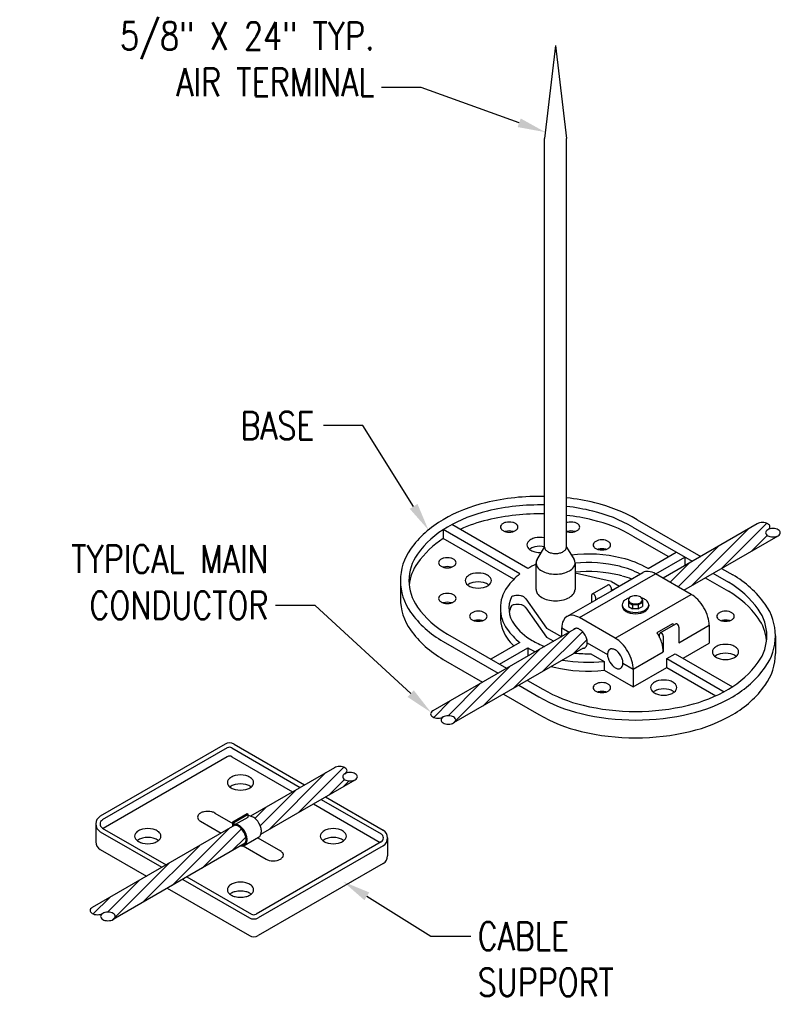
# Model space of a CAD drawing. Header units: inches. Extents: x 61.6 to 99, y -10.9 to 44.5.
# Tile 3 of 8: x 71.1 to 74.5, y -6.5 to -2.1. Entities that reach past the tile are written whole.
import ezdxf
from ezdxf import colors
from ezdxf.entities.mleader import LeaderData, LeaderLine
from ezdxf.math import Vec2, Vec3

# ---------------------------------------------------------------- set-up
doc = ezdxf.new("R2010")
doc.units = ezdxf.units.IN
doc.header["$MEASUREMENT"] = 0
doc.layers.add('E-ANNO-TEXT', color=2, linetype='Continuous')
doc.layers.add('E-DETL-GRPH', color=3, linetype='Continuous')
doc.styles.add('Annotative', font='romans.shx', dxfattribs={"width": 0.8})

msp = doc.modelspace()

# ---------------------------------------------------------------- linework, layer by layer
at = {"layer": 'E-DETL-GRPH', "lineweight": -3}
for p, q in [((73.5248, -2.2116), (73.4756, -2.6303)), ((73.5248, -2.2116), (73.5741, -2.6303)), ((73.4756, -4.4695), (73.4756, -2.6303)), ((73.5741, -4.4695), (73.5741, -2.6303)), ((73.3999, -4.5657), (73.0578, -4.3682)), ((73.8724, -4.3791), (74.1391, -4.5331)), ((73.8917, -4.3458), (74.1777, -4.5109)), ((74.4324, -4.3638), (74.0083, -4.6086)), ((74.1381, -4.642), (74.3943, -4.3858)), ((74.2724, -4.5644), (74.4752, -4.3617)), ((73.3644, -4.5897), (73.0195, -4.3906)), ((73.0195, -4.3906), (73.0195, -4.4307)), ((73.3372, -4.6141), (73.0195, -4.4307)), ((73.8724, -4.4193), (74.0335, -4.5122)), ((74.1021, -4.6628), (74.5262, -4.4179)), ((74.4067, -4.4869), (74.4771, -4.4165)), ((73.4416, -4.5245), (73.4756, -4.4695)), ((73.5741, -4.4695), (73.608, -4.5245)), ((74.0758, -4.6476), (74.26, -4.4633)), ((73.9408, -4.5657), (74.0682, -4.4922)), ((73.9763, -4.5897), (74.1067, -4.5144)), ((74.1067, -4.5144), (74.1067, -4.5518)), ((73.4371, -4.6601), (73.4371, -4.5405)), ((73.6126, -4.5405), (73.6126, -4.6601)), ((74.0398, -4.6268), (74.1257, -4.5409)), ((73.7768, -4.6248), (73.6126, -4.5863)), ((73.6329, -4.7868), (73.9749, -4.5894)), ((73.7822, -4.6622), (73.9182, -4.5837)), ((74.1355, -4.682), (73.9749, -4.5894)), ((74.1981, -4.6073), (74.3025, -4.6676)), ((74.2329, -4.5872), (74.3025, -4.6274)), ((74.2714, -4.565), (74.3218, -4.5941)), ((72.8269, -4.62), (72.8269, -4.7002)), ((73.6904, -4.6796), (73.7611, -4.6388)), ((73.7768, -4.6248), (73.812, -4.6451)), ((73.6881, -4.7166), (73.6881, -4.6848)), ((73.7041, -4.694), (73.7041, -4.7073)), ((73.72, -4.6994), (73.7906, -4.6586)), ((73.7748, -4.6532), (73.7748, -4.6678)), ((73.7935, -4.8795), (74.1355, -4.682)), ((73.3905, -4.7018), (73.4843, -4.8338)), ((73.5762, -4.7812), (73.7116, -4.703)), ((73.8245, -4.7288), (73.8245, -4.7344)), ((73.8528, -4.7067), (73.8528, -4.7363)), ((73.8528, -4.7182), (73.8712, -4.7289)), ((73.8528, -4.7363), (73.8712, -4.7469)), ((73.8972, -4.7289), (73.8712, -4.7289)), ((73.8712, -4.7289), (73.8712, -4.7469)), ((73.8972, -4.7289), (73.9065, -4.7236)), ((73.8972, -4.7289), (73.8972, -4.7469)), ((73.9065, -4.7236), (73.9157, -4.7182)), ((73.9065, -4.7416), (73.9157, -4.7363)), ((73.9157, -4.7067), (73.9157, -4.7363)), ((73.9439, -4.7288), (73.9439, -4.7344)), ((73.3905, -4.7419), (73.4843, -4.8739)), ((73.8972, -4.7469), (73.8712, -4.7469)), ((73.8842, -4.7469), (73.8842, -4.7474)), ((73.8972, -4.7469), (73.9065, -4.7416)), ((73.7935, -4.8795), (73.6329, -4.7868)), ((73.9816, -4.8543), (74.0523, -4.8135)), ((73.9955, -4.8557), (74.0661, -4.8149)), ((74.0798, -4.8996), (74.2158, -4.8211)), ((74.0798, -4.8294), (74.0798, -4.8996)), ((74.2158, -4.8211), (74.2158, -4.9014)), ((73.6169, -4.8346), (72.9726, -5.2066)), ((73.0382, -4.8608), (73.3049, -5.0148)), ((73.3323, -5.1072), (73.5885, -4.851)), ((73.4666, -5.0297), (73.6462, -4.85)), ((73.4843, -4.8338), (73.5527, -4.8733)), ((73.4843, -4.8739), (73.5165, -4.8926)), ((73.5527, -4.8332), (73.5861, -4.8524)), ((73.5527, -4.8733), (73.5527, -4.8332)), ((73.9816, -4.8543), (73.9815, -4.8544)), ((73.9931, -4.8755), (73.9931, -4.8609)), ((74.0092, -4.8701), (74.0092, -4.9404)), ((74.5138, -4.8683), (74.5138, -4.9485)), ((73.0189, -4.8941), (73.2664, -5.037)), ((73.3644, -4.8985), (73.234, -4.9738)), ((73.6009, -4.9521), (73.6662, -4.8868)), ((73.6677, -4.8996), (73.7587, -4.9521)), ((74.0985, -4.9691), (74.2158, -4.9014)), ((73.649, -4.9243), (73.0664, -5.2607)), ((73.198, -5.1847), (73.4542, -4.9286)), ((73.2725, -4.9961), (73.3999, -4.9225)), ((73.3999, -4.9225), (73.3999, -4.9599)), ((73.6839, -4.9491), (73.7437, -4.9836)), ((73.8738, -5.0185), (74.0092, -4.9404)), ((74.0252, -4.9712), (74.0637, -4.949)), ((74.0637, -4.949), (74.3212, -5.0976)), ((73.0189, -4.9744), (73.1968, -5.0771)), ((73.064, -5.262), (73.3199, -5.0061)), ((73.7437, -4.9836), (73.7437, -5.0237)), ((73.8282, -4.9923), (73.8738, -5.0185)), ((74.0252, -4.9712), (74.2829, -5.12)), ((74.0252, -5.0114), (74.0252, -4.9712)), ((73.7437, -5.0237), (73.8738, -5.0988)), ((73.8738, -5.0988), (74.0252, -5.0114)), ((73.8738, -5.0185), (73.8738, -5.0988)), ((74.0252, -5.0114), (74.2454, -5.1385)), ((73.0411, -5.2281), (73.1856, -5.0837)), ((73.3601, -5.0911), (73.449, -5.1425)), ((73.3987, -5.0689), (73.4683, -5.1091)), ((73.2906, -5.1313), (73.449, -5.2227)), ((72.9767, -5.2357), (73.0513, -5.1612)), ((72.0384, -5.3561), (71.4765, -5.6806)), ((72.0786, -5.3561), (72.3961, -5.5395)), ((72.0481, -5.3728), (71.4861, -5.6973)), ((72.0689, -5.3728), (72.3768, -5.5506)), ((72.0481, -5.413), (71.4896, -5.7354)), ((72.0689, -5.413), (72.3421, -5.5707)), ((72.5303, -5.462), (72.1527, -5.68)), ((72.236, -5.7402), (72.4921, -5.484)), ((72.3703, -5.6626), (72.573, -5.4599)), ((72.1996, -5.7612), (72.6241, -5.5161)), ((72.5046, -5.5851), (72.575, -5.5147)), ((72.5717, -5.5463), (72.5965, -5.5216)), ((72.1962, -5.7232), (72.3578, -5.5615)), ((72.4358, -5.6248), (72.7364, -5.7983)), ((72.4706, -5.6047), (72.7398, -5.7602)), ((72.4898, -5.5936), (72.7495, -5.7435)), ((71.9927, -5.6663), (72.0734, -5.7129)), ((72.0734, -5.7056), (72.1376, -5.6686)), ((72.0774, -5.708), (72.1416, -5.6709)), ((72.1376, -5.6686), (72.1416, -5.6709)), ((72.1416, -5.6844), (72.1416, -5.6709)), ((72.1726, -5.6901), (72.2235, -5.6391)), ((71.4564, -5.7141), (71.4564, -5.7956)), ((71.9279, -5.7031), (72.0203, -5.7564)), ((72.0734, -5.7056), (72.0774, -5.708)), ((72.0734, -5.7231), (72.0734, -5.7056)), ((72.0774, -5.7167), (72.0774, -5.708)), ((72.0859, -5.7166), (72.1416, -5.6844)), ((72.154, -5.6803), (72.1564, -5.6779)), ((72.0819, -5.7209), (71.441, -6.0909)), ((71.4765, -5.7501), (71.7539, -5.9102)), ((71.4861, -5.7334), (71.7732, -5.8991)), ((71.8007, -5.9915), (72.0568, -5.7353)), ((71.935, -5.9139), (72.1119, -5.737)), ((72.1288, -5.8021), (71.5347, -6.145)), ((72.0693, -5.8364), (72.1315, -5.7742)), ((72.1249, -5.8123), (72.1891, -5.7752)), ((72.7398, -5.7963), (72.1779, -6.1208)), ((72.1852, -5.7775), (72.2871, -5.8363)), ((72.7696, -5.7783), (72.7696, -5.8585)), ((71.4765, -5.8304), (71.6844, -5.9504)), ((71.6664, -6.069), (71.9225, -5.8129)), ((72.1204, -5.8142), (72.2229, -5.8734)), ((72.7495, -5.813), (72.1876, -6.1374)), ((71.5324, -6.1463), (71.7882, -5.8904)), ((72.7495, -5.8933), (72.1876, -6.2177)), ((71.5095, -6.1124), (71.6539, -5.9679)), ((71.8477, -5.9644), (72.1474, -6.1374)), ((71.8669, -5.9532), (72.1571, -6.1208)), ((71.7781, -6.0045), (72.1474, -6.2177)), ((71.4451, -6.12), (71.5196, -6.0455))]:
    msp.add_line(p, q, dxfattribs=at)
at = {"layer": 'E-DETL-GRPH', "lineweight": -3, "flags": 128}
for points in [[(73.4756, -4.241, 0.063567), (73.2095, -4.2698)], [(73.8917, -4.3458, 0.000008), (73.8917, -4.3458, 0.072341), (73.7011, -4.2698, 0.030543), (73.5741, -4.2475)], [(73.2095, -4.2698, 0.072341), (73.0189, -4.3458, 0.106617), (72.8724, -4.4785, 0.321615), (72.8724, -4.7614, 0.106617), (73.0189, -4.8941, 0.000006), (73.0189, -4.8942)], [(73.4756, -4.2796, 0.06375), (73.2184, -4.3073)], [(73.8724, -4.3791, 0.000008), (73.8724, -4.3791, 0.072341), (73.6922, -4.3073, 0.029472), (73.5741, -4.2863)], [(73.2184, -4.3073, 0.072341), (73.0382, -4.3791, 0.106617), (72.9037, -4.501, 0.321615), (72.9037, -4.7389, 0.106617), (73.0382, -4.8608, 0.000006), (73.0382, -4.8608)], [(73.4756, -4.3197, 0.06375), (73.2184, -4.3474)], [(73.8724, -4.4193, 0.000008), (73.8724, -4.4193, 0.072341), (73.6922, -4.3474, 0.029472), (73.5741, -4.3265)], [(73.2184, -4.3474, 0.048426), (73.0953, -4.3898)], [(73.3005, -4.3583, 0.072341), (73.2885, -4.3631, 0.106617), (73.2795, -4.3712, 0.321615), (73.2795, -4.3871, 0.106617), (73.2885, -4.3952, 0.072341), (73.3005, -4.4, 0.117911), (73.3321, -4.4, 0.072341), (73.3441, -4.3952, 0.106617), (73.353, -4.3871, 0.321615), (73.353, -4.3712, 0.106617), (73.3441, -4.3631, 0.072341), (73.3321, -4.3583, 0.117911), (73.3005, -4.3583)], [(73.5741, -4.3986, 0.026057), (73.5786, -4.4, 0.117911), (73.6101, -4.4, 0.072341), (73.6222, -4.3952, 0.106617), (73.6311, -4.3871, 0.321615), (73.6311, -4.3712, 0.106617), (73.6222, -4.3631, 0.072341), (73.6101, -4.3583, 0.117911), (73.5786, -4.3583)], [(73.5786, -4.3583, 0.026057), (73.5741, -4.3596)], [(74.4426, -4.3597, 0.072341), (74.4324, -4.3638)], [(74.4793, -4.3908, 0.106617), (74.4869, -4.384, 0.321615), (74.4869, -4.3706, 0.106617), (74.4793, -4.3638, 0.072341), (74.4692, -4.3597, 0.117911), (74.4426, -4.3597)], [(74.4895, -4.3868, 0.072341), (74.4793, -4.3908, 0.106617), (74.4718, -4.3977, 0.321615), (74.4718, -4.4111, 0.106617), (74.4793, -4.4179, 0.072341), (74.4895, -4.4219, 0.117911), (74.5161, -4.4219, 0.072341), (74.5262, -4.4179, 0.106617), (74.5338, -4.4111, 0.321615), (74.5338, -4.3977, 0.106617), (74.5262, -4.3908, 0.072341), (74.5161, -4.3868, 0.117911), (74.4895, -4.3868)], [(73.0195, -4.4307, 0.093749), (72.9037, -4.5411, 0.131716), (72.8664, -4.64)], [(73.3005, -4.3984, 0.016314), (73.2977, -4.3992)], [(73.3349, -4.3992, 0.016314), (73.3321, -4.3984, 0.117911), (73.3005, -4.3984)], [(73.4316, -4.4281, 0.072341), (73.4136, -4.4353, 0.106617), (73.4001, -4.4475, 0.321615), (73.4001, -4.4713, 0.106617), (73.4136, -4.4835, 0.072341), (73.4316, -4.4907, 0.072554), (73.4609, -4.4933)], [(73.4756, -4.4274, 0.109237), (73.4316, -4.4281)], [(73.5786, -4.3984, 0.026057), (73.5741, -4.3997)], [(73.613, -4.3992, 0.016314), (73.6101, -4.3984, 0.117911), (73.5786, -4.3984)], [(73.4316, -4.4683, 0.072341), (73.4136, -4.4755, 0.041023), (73.4078, -4.4795)], [(73.4756, -4.4675, 0.109237), (73.4316, -4.4683)], [(73.4756, -4.4695, 0.156851), (73.4788, -4.4795, 0.106617), (73.49, -4.4896, 0.072341), (73.5051, -4.4956, 0.117911), (73.5446, -4.4956, 0.072341), (73.5596, -4.4896, 0.106617), (73.5709, -4.4795, 0.156851), (73.5741, -4.4695)], [(73.7176, -4.4386, 0.072341), (73.7056, -4.4433, 0.106617), (73.6966, -4.4515, 0.321615), (73.6966, -4.4673, 0.106617), (73.7056, -4.4755, 0.072341), (73.7176, -4.4802, 0.117911), (73.7492, -4.4802, 0.072341), (73.7612, -4.4755, 0.106617), (73.7702, -4.4673, 0.321615), (73.7702, -4.4515, 0.106617), (73.7612, -4.4433, 0.072341), (73.7492, -4.4386, 0.117911), (73.7176, -4.4386)], [(73.0224, -4.5188, 0.072341), (73.0104, -4.5236, 0.106617), (73.0014, -4.5317, 0.321615), (73.0014, -4.5476, 0.106617), (73.0104, -4.5557, 0.072341), (73.0224, -4.5605, 0.117911), (73.054, -4.5605, 0.072341), (73.066, -4.5557, 0.106617), (73.075, -4.5476, 0.321615), (73.075, -4.5317, 0.106617), (73.066, -4.5236, 0.072341), (73.054, -4.5188, 0.117911), (73.0224, -4.5188)], [(73.9408, -4.5657, 0.072341), (73.822, -4.5184, 0.087558), (73.5958, -4.5048)], [(73.7176, -4.4787, 0.016314), (73.7148, -4.4795)], [(73.752, -4.4795, 0.016314), (73.7492, -4.4787, 0.117911), (73.7176, -4.4787)], [(73.0224, -4.559, 0.016314), (73.0196, -4.5597)], [(73.0568, -4.5597, 0.016314), (73.054, -4.559, 0.117911), (73.0224, -4.559)], [(73.4377, -4.5463, 0.023902), (73.3999, -4.5657)], [(73.4416, -4.5245, 0.302662), (73.4428, -4.5582, 0.106617), (73.4628, -4.5763, 0.072341), (73.4896, -4.587, 0.117911), (73.5601, -4.587, 0.072341), (73.5869, -4.5763, 0.106617), (73.6069, -4.5582, 0.302662), (73.608, -4.5245)], [(73.9062, -4.5907, 0.061498), (73.813, -4.5558, 0.082477), (73.6125, -4.5417)], [(73.1535, -4.5887, 0.072341), (73.1355, -4.5959, 0.106617), (73.1221, -4.6081, 0.321615), (73.1221, -4.6319, 0.106617), (73.1355, -4.644, 0.072341), (73.1535, -4.6512, 0.117911), (73.2009, -4.6512, 0.072341), (73.2189, -4.644, 0.106617), (73.2324, -4.6319, 0.321615), (73.2324, -4.6081, 0.106617), (73.2189, -4.5959, 0.072341), (73.2009, -4.5887, 0.117911), (73.1535, -4.5887)], [(73.3644, -4.5897, 0.07034), (73.3069, -4.65, 0.321615), (73.3069, -4.8382, 0.07034), (73.3644, -4.8985)], [(73.449, -5.1425, 0.000008), (73.449, -5.1425, 0.072341), (73.6396, -5.2184, 0.117911), (74.1312, -5.2184, 0.072341), (74.3218, -5.1425, 0.106617), (74.4683, -5.0097, 0.321615), (74.4683, -4.7268, 0.106617), (74.3218, -4.5941, 0.000006), (74.3218, -4.5941)], [(73.8225, -4.5984, 0.006061), (73.813, -4.596, 0.082466), (73.6126, -4.5819)], [(73.8673, -4.6131, 0.026681), (73.8263, -4.5994)], [(73.9749, -4.5894, 0.106617), (73.9417, -4.5787, 0.156851), (73.9182, -4.5837)], [(73.978, -4.5911, 0.001899), (73.9763, -4.5897)], [(73.1535, -4.6288, 0.072341), (73.1355, -4.636, 0.041023), (73.1297, -4.64)], [(73.2247, -4.64, 0.041023), (73.2189, -4.636, 0.072341), (73.2009, -4.6288, 0.117911), (73.1535, -4.6288)], [(73.4683, -5.1091, 0.000008), (73.4683, -5.1091, 0.072341), (73.6485, -5.1809, 0.117911), (74.1223, -5.1809, 0.072341), (74.3025, -5.1091, 0.106617), (74.437, -4.9872, 0.321615), (74.437, -4.7493, 0.106617), (74.3025, -4.6274, 0.000006), (74.3025, -4.6274)], [(73.7748, -4.6532, 0.072341), (73.7742, -4.6495, 0.117911), (73.7697, -4.6416, 0.072341), (73.7667, -4.6393, 0.106617), (73.7634, -4.6383, 0.255773), (73.7599, -4.6397)], [(73.0224, -4.6794, 0.072341), (73.0104, -4.6842, 0.106617), (73.0014, -4.6923, 0.321615), (73.0014, -4.7082, 0.106617), (73.0104, -4.7163, 0.072341), (73.0224, -4.7211, 0.117911), (73.054, -4.7211, 0.072341), (73.066, -4.7163, 0.106617), (73.075, -4.7082, 0.321615), (73.075, -4.6923, 0.106617), (73.066, -4.6842, 0.072341), (73.054, -4.6794, 0.117911), (73.0224, -4.6794)], [(73.326, -4.6936, 0.267603), (73.3382, -4.8158, 0.106617), (73.4192, -4.8891)], [(73.338, -4.6888, 0.072341), (73.326, -4.6936)], [(73.3905, -4.7018, 0.00123), (73.3905, -4.7017, 0.106617), (73.3815, -4.6936, 0.072341), (73.3695, -4.6888, 0.117911), (73.338, -4.6888)], [(73.4371, -4.6601, 0.156851), (73.4428, -4.6778, 0.106617), (73.4628, -4.6959, 0.072341), (73.4896, -4.7066, 0.117911), (73.5601, -4.7066, 0.072341), (73.5869, -4.6959, 0.106617), (73.6069, -4.6778, 0.156851), (73.6126, -4.6601)], [(73.7041, -4.694, 0.072341), (73.7036, -4.6903, 0.117911), (73.699, -4.6824, 0.072341), (73.6961, -4.6801, 0.106617), (73.6928, -4.679, 0.321615), (73.6888, -4.6813, 0.106617), (73.6881, -4.6848)], [(73.7906, -4.6586, 0.11835), (73.7748, -4.6678)], [(73.8716, -4.69, 0.072341), (73.862, -4.6938, 0.106617), (73.8548, -4.7003, 0.321615), (73.8548, -4.713, 0.106617), (73.862, -4.7195, 0.072341), (73.8716, -4.7233, 0.117911), (73.8968, -4.7233, 0.072341), (73.9065, -4.7195, 0.106617), (73.9136, -4.713, 0.321615), (73.9136, -4.7003, 0.106617), (73.9065, -4.6938, 0.072341), (73.8968, -4.69, 0.117911), (73.8716, -4.69)], [(74.2158, -4.8211, 0.072341), (74.2104, -4.7841, 0.117911), (74.1648, -4.7052, 0.072341), (74.1355, -4.682)], [(74.4743, -4.8883, 0.131716), (74.437, -4.7894, 0.106617), (74.3025, -4.6676, 0.000006), (74.3025, -4.6676)], [(72.8269, -4.7002, 0.156851), (72.8724, -4.8417, 0.106617), (73.0189, -4.9744, 0.000006), (73.0189, -4.9744)], [(73.0224, -4.7195, 0.016314), (73.0196, -4.7203)], [(73.0568, -4.7203, 0.016314), (73.054, -4.7195, 0.117911), (73.0224, -4.7195)], [(73.326, -4.7337, 0.064982), (73.3168, -4.7642)], [(73.338, -4.7289, 0.072341), (73.326, -4.7337)], [(73.3905, -4.7419, 0.00123), (73.3905, -4.7418, 0.106617), (73.3815, -4.7337, 0.072341), (73.3695, -4.7289, 0.117911), (73.338, -4.7289)], [(73.72, -4.6994, 0.05845), (73.7116, -4.703)], [(73.8566, -4.6981, 0.058566), (73.842, -4.7044, 0.106617), (73.8284, -4.7167, 0.321615), (73.8284, -4.7408, 0.106617), (73.842, -4.7532, 0.072341), (73.8602, -4.7604, 0.117911), (73.9082, -4.7604, 0.072341), (73.9264, -4.7532, 0.106617), (73.9401, -4.7408, 0.321615), (73.9401, -4.7167, 0.106617), (73.9264, -4.7044, 0.058566), (73.9118, -4.6981)], [(73.8245, -4.7344, 0.156851), (73.8284, -4.7465, 0.106617), (73.842, -4.7588, 0.072341), (73.8602, -4.7661, 0.117911), (73.9082, -4.7661, 0.072341), (73.9264, -4.7588, 0.106617), (73.9401, -4.7465, 0.156851), (73.9439, -4.7344)], [(73.1614, -4.7597, 0.072341), (73.1494, -4.7644, 0.106617), (73.1405, -4.7726, 0.321615), (73.1405, -4.7884, 0.106617), (73.1494, -4.7966, 0.072341), (73.1614, -4.8013, 0.117911), (73.193, -4.8013, 0.072341), (73.205, -4.7966, 0.106617), (73.214, -4.7884, 0.321615), (73.214, -4.7726, 0.106617), (73.205, -4.7644, 0.072341), (73.193, -4.7597, 0.117911), (73.1614, -4.7597)], [(73.2778, -4.7642, 0.188942), (73.3069, -4.8784, 0.039497), (73.3372, -4.9142)], [(73.6329, -4.7868, 0.106617), (73.5997, -4.7761, 0.321615), (73.56, -4.799, 0.106617), (73.5527, -4.8332)], [(74.2738, -4.7597, 0.072341), (74.2617, -4.7644, 0.106617), (74.2528, -4.7726, 0.321615), (74.2528, -4.7884, 0.106617), (74.2617, -4.7966, 0.072341), (74.2738, -4.8013, 0.117911), (74.3053, -4.8013, 0.072341), (74.3174, -4.7966, 0.106617), (74.3263, -4.7884, 0.321615), (74.3263, -4.7726, 0.106617), (74.3174, -4.7644, 0.072341), (74.3053, -4.7597, 0.117911), (74.2738, -4.7597)], [(73.1614, -4.7998, 0.016314), (73.1586, -4.8006)], [(73.1958, -4.8006, 0.016314), (73.193, -4.7998, 0.117911), (73.1614, -4.7998)], [(74.0564, -4.8207, 0.010653), (74.0521, -4.8136)], [(74.0798, -4.8294, 0.072341), (74.0793, -4.8257, 0.117911), (74.0747, -4.8178, 0.072341), (74.0718, -4.8154, 0.106617), (74.0684, -4.8144, 0.255773), (74.065, -4.8159)], [(74.2738, -4.7998, 0.016314), (74.2709, -4.8006)], [(74.3082, -4.8006, 0.016314), (74.3053, -4.7998, 0.117911), (74.2738, -4.7998)], [(73.649, -4.9243, 0.294587), (73.6645, -4.9144, 0.106617), (73.6677, -4.8996, 0.072341), (73.6654, -4.8836, 0.117911), (73.6456, -4.8494, 0.072341), (73.6329, -4.8394, 0.106617), (73.6185, -4.8347, 0.294587), (73.6021, -4.8432)], [(74.0092, -4.9404, 0.072341), (74.0038, -4.9034, 0.069037), (73.9815, -4.8544)], [(74.0092, -4.8701, 0.072341), (74.0086, -4.8664, 0.117911), (74.0041, -4.8585, 0.072341), (74.0011, -4.8562, 0.106617), (73.9978, -4.8552, 0.321615), (73.9938, -4.8575, 0.106617), (73.9931, -4.8609)], [(73.4192, -4.8891, 0.038627), (73.4757, -4.9162)], [(73.8738, -5.0185, 0.072341), (73.8684, -4.9816, 0.117911), (73.8228, -4.9026, 0.072341), (73.7935, -4.8795)], [(74.2659, -4.9098, 0.072341), (74.2478, -4.917, 0.106617), (74.2344, -4.9292, 0.321615), (74.2344, -4.9529, 0.106617), (74.2478, -4.9651, 0.072341), (74.2659, -4.9723, 0.117911), (74.3132, -4.9723, 0.072341), (74.3313, -4.9651, 0.106617), (74.3447, -4.9529, 0.321615), (74.3447, -4.9292, 0.106617), (74.3313, -4.917, 0.072341), (74.3132, -4.9098, 0.117911), (74.2659, -4.9098)], [(73.3999, -4.9225, 0.021608), (73.4339, -4.9403)], [(73.449, -5.2227, 0.000008), (73.449, -5.2227, 0.072341), (73.6396, -5.2987, 0.117911), (74.1312, -5.2987, 0.072341), (74.3218, -5.2227, 0.106617), (74.4683, -5.09, 0.156851), (74.5138, -4.9485)], [(73.6109, -4.9463, 0.02979), (73.6839, -4.9491)], [(73.7808, -5.0023, 0.072341), (73.7935, -5.0123, 0.106617), (73.8079, -5.017, 0.321615), (73.8251, -5.007, 0.106617), (73.8282, -4.9923, 0.072341), (73.8259, -4.9763, 0.117911), (73.8062, -4.9421, 0.072341), (73.7935, -4.9321, 0.106617), (73.7791, -4.9274, 0.321615), (73.7619, -4.9373, 0.106617), (73.7587, -4.9521, 0.072341), (73.7611, -4.9681, 0.117911), (73.7808, -5.0023)], [(74.2659, -4.9499, 0.072341), (74.2478, -4.9571, 0.041023), (74.242, -4.9611)], [(74.3371, -4.9611, 0.041023), (74.3313, -4.9571, 0.072341), (74.3132, -4.9499, 0.117911), (74.2659, -4.9499)], [(73.5062, -5.0068, 0.007291), (73.5188, -5.01, 0.087106), (73.7437, -5.0237)], [(73.5566, -4.9777, 0.072202), (73.7437, -4.9836)], [(73.7176, -5.0808, 0.072341), (73.7056, -5.0855, 0.106617), (73.6966, -5.0937, 0.321615), (73.6966, -5.1095, 0.106617), (73.7056, -5.1177, 0.072341), (73.7176, -5.1224, 0.117911), (73.7492, -5.1224, 0.072341), (73.7612, -5.1177, 0.106617), (73.7702, -5.1095, 0.321615), (73.7702, -5.0937, 0.106617), (73.7612, -5.0855, 0.072341), (73.7492, -5.0808, 0.117911), (73.7176, -5.0808)], [(73.9878, -5.0703, 0.072341), (73.9698, -5.0775, 0.106617), (73.9563, -5.0897, 0.321615), (73.9563, -5.1135, 0.106617), (73.9698, -5.1257, 0.072341), (73.9878, -5.1329, 0.117911), (74.0352, -5.1329, 0.072341), (74.0532, -5.1257, 0.106617), (74.0666, -5.1135, 0.321615), (74.0666, -5.0897, 0.106617), (74.0532, -5.0775, 0.072341), (74.0352, -5.0703, 0.117911), (73.9878, -5.0703)], [(73.7176, -5.1209, 0.016314), (73.7148, -5.1217)], [(73.752, -5.1217, 0.016314), (73.7492, -5.1209, 0.117911), (73.7176, -5.1209)], [(73.9878, -5.1105, 0.072341), (73.9698, -5.1177, 0.041023), (73.964, -5.1217)], [(74.059, -5.1217, 0.041023), (74.0532, -5.1177, 0.072341), (74.0352, -5.1105, 0.117911), (73.9878, -5.1105)], [(72.9726, -5.2066, 0.106617), (72.965, -5.2135, 0.321615), (72.965, -5.2268, 0.106617), (72.9726, -5.2337, 0.072341), (72.9827, -5.2377, 0.117911), (73.0093, -5.2377, 0.072341), (73.0195, -5.2337)], [(73.0296, -5.2296, 0.072341), (73.0195, -5.2337, 0.106617), (73.0119, -5.2405, 0.321615), (73.0119, -5.2539, 0.106617), (73.0195, -5.2607, 0.072341), (73.0296, -5.2648, 0.117911), (73.0562, -5.2648, 0.072341), (73.0664, -5.2607, 0.106617), (73.0739, -5.2539, 0.321615), (73.0739, -5.2405, 0.106617), (73.0664, -5.2337, 0.072341), (73.0562, -5.2296, 0.117911), (73.0296, -5.2296)], [(72.5404, -5.4579, 0.072341), (72.5303, -5.462)], [(72.5772, -5.489, 0.106617), (72.5847, -5.4822, 0.321615), (72.5847, -5.4688, 0.106617), (72.5772, -5.462, 0.072341), (72.5671, -5.4579, 0.117911), (72.5404, -5.4579)], [(72.5873, -5.485, 0.072341), (72.5772, -5.489, 0.106617), (72.5696, -5.4959, 0.321615), (72.5696, -5.5093, 0.106617), (72.5772, -5.5161, 0.072341), (72.5873, -5.5201, 0.117911), (72.6139, -5.5201, 0.072341), (72.6241, -5.5161, 0.106617), (72.6316, -5.5093, 0.321615), (72.6316, -5.4959, 0.106617), (72.6241, -5.489, 0.072341), (72.6139, -5.485, 0.117911), (72.5873, -5.485)], [(72.0841, -5.4976, 0.072341), (72.0661, -5.5048, 0.106617), (72.0526, -5.517, 0.321615), (72.0526, -5.5408, 0.106617), (72.0661, -5.553, 0.072341), (72.0841, -5.5601, 0.117911), (72.1315, -5.5601, 0.072341), (72.1495, -5.553, 0.106617), (72.1629, -5.5408, 0.321615), (72.1629, -5.517, 0.106617), (72.1495, -5.5048, 0.072341), (72.1315, -5.4976, 0.117911), (72.0841, -5.4976)], [(72.0841, -5.5377, 0.072341), (72.0661, -5.5449, 0.041023), (72.0603, -5.5489)], [(72.1553, -5.5489, 0.041023), (72.1495, -5.5449, 0.072341), (72.1315, -5.5377, 0.117911), (72.0841, -5.5377)], [(71.942, -5.6606, 0.072341), (71.9281, -5.6661, 0.106617), (71.9177, -5.6755, 0.321615), (71.9177, -5.6939, 0.106617), (71.9281, -5.7033, 0.018179), (71.9314, -5.7051)], [(71.9951, -5.6677, 0.022755), (71.9926, -5.6661, 0.072341), (71.9786, -5.6606, 0.117911), (71.942, -5.6606)], [(72.1891, -5.7752, 0.156851), (72.198, -5.7654, 0.106617), (72.2016, -5.7487, 0.072341), (72.1991, -5.7314, 0.117911), (72.1782, -5.6953, 0.072341), (72.1645, -5.6845, 0.106617), (72.1482, -5.6793, 0.076922), (72.1416, -5.6796)], [(71.6668, -5.7387, 0.072341), (71.6488, -5.7459, 0.106617), (71.6354, -5.7581, 0.321615), (71.6354, -5.7819, 0.106617), (71.6488, -5.7941, 0.072341), (71.6668, -5.8012, 0.117911), (71.7142, -5.8012, 0.072341), (71.7322, -5.7941, 0.106617), (71.7457, -5.7819, 0.321615), (71.7457, -5.7581, 0.106617), (71.7322, -5.7459, 0.072341), (71.7142, -5.7387, 0.117911), (71.6668, -5.7387)], [(72.114, -5.8106, 0.294587), (72.1295, -5.8006, 0.106617), (72.1327, -5.7858, 0.072341), (72.1304, -5.7698, 0.117911), (72.1107, -5.7356, 0.072341), (72.098, -5.7256, 0.106617), (72.0836, -5.7209, 0.156851), (72.0734, -5.7231)], [(72.1077, -5.8142, 0.377578), (72.1338, -5.8025, 0.106617), (72.1374, -5.7858, 0.072341), (72.1348, -5.7685, 0.117911), (72.114, -5.7324, 0.072341), (72.1003, -5.7216, 0.106617), (72.084, -5.7163, 0.076922), (72.0774, -5.7167)], [(72.5015, -5.7388, 0.072341), (72.4835, -5.746, 0.106617), (72.47, -5.7582, 0.321615), (72.47, -5.782, 0.106617), (72.4835, -5.7942, 0.072341), (72.5015, -5.8013, 0.117911), (72.5489, -5.8013, 0.072341), (72.5669, -5.7942, 0.106617), (72.5804, -5.782, 0.321615), (72.5804, -5.7582, 0.106617), (72.5669, -5.746, 0.072341), (72.5489, -5.7388, 0.117911), (72.5015, -5.7388)], [(71.6668, -5.7788, 0.072341), (71.6488, -5.786, 0.041023), (71.643, -5.79)], [(71.738, -5.79, 0.041023), (71.7322, -5.786, 0.072341), (71.7142, -5.7788, 0.117911), (71.6668, -5.7788)], [(72.5015, -5.7789, 0.072341), (72.4835, -5.7861, 0.041023), (72.4777, -5.7901)], [(72.5727, -5.7901, 0.041023), (72.5669, -5.7861, 0.072341), (72.5489, -5.7789, 0.117911), (72.5015, -5.7789)], [(72.2229, -5.8734, 0.072341), (72.2367, -5.8789, 0.117911), (72.2732, -5.8789, 0.072341), (72.2871, -5.8734, 0.106617), (72.2974, -5.864, 0.321615), (72.2974, -5.8457, 0.106617), (72.2871, -5.8363)], [(72.0841, -5.9798, 0.072341), (72.0661, -5.987, 0.106617), (72.0526, -5.9992, 0.321615), (72.0526, -6.023, 0.106617), (72.0661, -6.0352, 0.072341), (72.0841, -6.0423, 0.117911), (72.1315, -6.0423, 0.072341), (72.1495, -6.0352, 0.106617), (72.1629, -6.023, 0.321615), (72.1629, -5.9992, 0.106617), (72.1495, -5.987, 0.072341), (72.1315, -5.9798, 0.117911), (72.0841, -5.9798)], [(72.0841, -6.0199, 0.072341), (72.0661, -6.0271, 0.041023), (72.0603, -6.0311)], [(72.1553, -6.0311, 0.041023), (72.1495, -6.0271, 0.072341), (72.1315, -6.0199, 0.117911), (72.0841, -6.0199)], [(71.441, -6.0909, 0.106617), (71.4334, -6.0977, 0.321615), (71.4334, -6.1111, 0.106617), (71.441, -6.118, 0.072341), (71.4511, -6.122, 0.117911), (71.4777, -6.122, 0.072341), (71.4878, -6.118)], [(71.498, -6.1139, 0.072341), (71.4878, -6.118, 0.106617), (71.4803, -6.1248, 0.321615), (71.4803, -6.1382, 0.106617), (71.4878, -6.145, 0.072341), (71.498, -6.1491, 0.117911), (71.5246, -6.1491, 0.072341), (71.5347, -6.145, 0.106617), (71.5423, -6.1382, 0.321615), (71.5423, -6.1248, 0.106617), (71.5347, -6.118, 0.072341), (71.5246, -6.1139, 0.117911), (71.498, -6.1139)]]:
    msp.add_lwpolyline(points, format="xyb", dxfattribs=at)
at = {"layer": 'E-DETL-GRPH', "lineweight": -3}
for centre, radius, start, end in [((72.0585, -5.3909), 0.0401, 60, 120), ((72.0585, -5.3909), 0.0209, 60, 120), ((72.0585, -5.431), 0.0209, 60, 120), ((71.4966, -5.7153), 0.0401, 120, 240), ((71.4966, -5.7153), 0.0209, 120, 240), ((72.7294, -5.7783), 0.0209, 300, 60), ((72.7294, -5.7783), 0.0401, 300, 60), ((71.4966, -5.7956), 0.0401, 180, 240), ((72.7294, -5.8585), 0.0401, 300, 0), ((72.1675, -6.1027), 0.0401, 240, 300), ((72.1675, -6.1027), 0.0209, 240, 300), ((72.1675, -6.183), 0.0401, 240, 300)]:
    msp.add_arc(centre, radius, start, end, dxfattribs=at)

# ---------------------------------------------------------------- leaders
at = {"layer": 'E-ANNO-TEXT', "lineweight": -3}
ml = msp.add_multileader_mtext('Standard', dxfattribs=at)
ml.set_content('5/8" X 24" TYP. \\PAIR TERMINAL', color=256, style='Annotative')
ml.set_leader_properties(color=1, linetype='ByLayer', lineweight=-1)
ml.build(insert=Vec2(0, 0))
ml.multileader.update_dxf_attribs({"text_right_attachment_type": 3, "dogleg_length": 0.1782, "arrow_head_size": 0.125})
ctx = ml.context
ctx.base_point, ctx.char_height, ctx.arrow_head_size, ctx.landing_gap_size, ctx.plane_origin = Vec3(71.3885, -2.1687), 0.125, 0.125, 0.0312, Vec3(72.5483, -2.4008)
ctx.right_attachment, ctx.text_align_type = 3, 2
notes = []
notes.append((ctx, [(0, (1, 1, 0), (72.9197, -2.4008), (-1, 0), 0.1782, [(0, [(73.4789, -2.602)], 0, [])])]))
ctx.mtext.insert, ctx.mtext.alignment, ctx.mtext.flow_direction = Vec3(72.7103, -2.1062), 3, 5
ml = msp.add_multileader_mtext('Standard', dxfattribs=at)
ml.set_content('BASE', color=256, style='Annotative')
ml.set_leader_properties(color=1, linetype='ByLayer', lineweight=-1)
ml.build(insert=Vec2(0, 0))
ml.multileader.update_dxf_attribs({"text_right_attachment_type": 3, "dogleg_length": 0.1782, "arrow_head_size": 0.125})
ctx = ml.context
ctx.base_point, ctx.char_height, ctx.arrow_head_size, ctx.landing_gap_size, ctx.plane_origin = Vec3(72.0751, -3.9227), 0.125, 0.125, 0.0312, Vec3(72.4731, -3.9227)
ctx.right_attachment = 3
notes.append((ctx, [(0, (1, 1, 0), (72.6587, -3.9227), (-1, 0), 0.1782, [(0, [(72.9529, -4.3919)], 0, [])])]))
ctx.mtext.insert, ctx.mtext.flow_direction = Vec3(72.1063, -3.8602), 5
ml = msp.add_multileader_mtext('Standard', dxfattribs=at)
ml.set_content('TYPICAL MAIN \\PCONDUCTOR', color=256, style='Annotative')
ml.set_leader_properties(color=1, linetype='ByLayer', lineweight=-1)
ml.build(insert=Vec2(0, 0))
ml.multileader.update_dxf_attribs({"text_right_attachment_type": 3, "dogleg_length": 0.1782, "arrow_head_size": 0.125})
ctx = ml.context
ctx.base_point, ctx.char_height, ctx.arrow_head_size, ctx.landing_gap_size, ctx.plane_origin = Vec3(71.2165, -4.5233), 0.125, 0.125, 0.0312, Vec3(72.1063, -4.7316)
ctx.right_attachment, ctx.text_align_type = 3, 2
notes.append((ctx, [(0, (1, 1, 0), (72.4429, -4.7316), (-1, 0), 0.1782, [(0, [(72.965, -5.2135)], 0, [])])]))
ctx.mtext.insert, ctx.mtext.alignment, ctx.mtext.flow_direction = Vec3(72.2335, -4.4608), 3, 5
ml = msp.add_multileader_mtext('Standard', dxfattribs=at)
ml.set_content('CABLE \\PSUPPORT', color=256, style='Annotative')
ml.set_leader_properties(color=1, linetype='ByLayer', lineweight=-1)
ml.build(insert=Vec2(0, 0))
ml.multileader.update_dxf_attribs({"text_right_attachment_type": 3, "dogleg_length": 0.1786, "arrow_head_size": 0.125})
ctx = ml.context
ctx.base_point, ctx.char_height, ctx.arrow_head_size, ctx.landing_gap_size, ctx.plane_origin = Vec3(73.1432, -6.2199), 0.125, 0.125, 0.0312, Vec3(72.9646, -6.2199)
ctx.right_attachment = 3
notes.append((ctx, [(0, (1, 1, 0), (72.9646, -6.2199), (1, 0), 0.1786, [(0, [(72.5697, -5.9749)], 0, [])])]))
ctx.mtext.insert, ctx.mtext.flow_direction = Vec3(73.1744, -6.1574), 5
for ctx, leaders in notes:
    for number, flags, end, landing, length, lines in leaders:
        leader = LeaderData()
        leader.index, (leader.has_last_leader_line, leader.has_dogleg_vector, leader.attachment_direction) = number, flags
        leader.last_leader_point, leader.dogleg_vector, leader.dogleg_length = Vec3(end), Vec3(landing), length
        for number, points, colour, breaks in lines:
            line = LeaderLine()
            line.index, line.vertices, line.color, line.breaks = number, Vec3.list(points), colors.encode_raw_color(colour), breaks
            leader.lines.append(line)
        ctx.leaders.append(leader)

doc.saveas('drawing.dxf')
